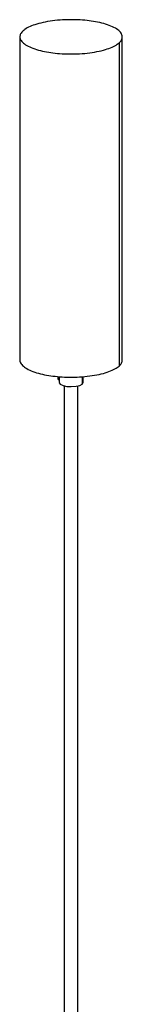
# Paper-space layout '_Dimétrica' of a CAD drawing. Header units: millimetres. Extents: x 2243 to 3341, y 1862 to 3292.
# Tile 7 of 7: x 3277 to 3337, y 2577 to 3151. Entities that reach past the tile are written whole.
import ezdxf

# ---------------------------------------------------------------- set-up
doc = ezdxf.new("R2010")
doc.units = ezdxf.units.MM

psp = doc.layouts.new('_Dimétrica')

# ---------------------------------------------------------------- linework, layer by layer
at = {"color": 7, "linetype": 'Continuous', "lineweight": 25}
for p, q in [((3277.37, 3141.48), (3277.37, 2952.91)), ((3335.43, 3137.94), (3335.43, 2949.38)), ((3337.37, 2952.91), (3337.37, 3141.48)), ((3299.54, 2942.1), (3299.89, 2941.58)), ((3300.37, 2941.53), (3300.36, 2941.52)), ((3300.37, 2943.23), (3300.37, 2939.72)), ((3313.92, 2943.16), (3313.92, 2938.89)), ((3314.37, 2939.72), (3314.37, 2943.21)), ((3303.34, 2937.85), (3303.34, 1980.81)), ((3311.09, 2937.79), (3311.09, 1980.79)), ((3311.34, 1980.85), (3311.34, 2937.85)), ((3313.92, 2938.89), (3314.35, 2939.72))]:
    psp.add_line(p, q, dxfattribs=at)
at = {"color": 7, "linetype": 'Continuous', "lineweight": 25, "flags": 128}
psp.add_lwpolyline([(3300.39, 2939.71), (3300.37, 2939.68), (3300.99, 2938.76), (3302.66, 2937.99), (3304.9, 2937.53), (3307.48, 2937.38), (3310.25, 2937.59), (3312.55, 2938.14), (3313.92, 2938.89), (3313.92, 2938.89)], dxfattribs=at)
at = {"color": 7, "linetype": 'Continuous', "lineweight": 25}
for points, knots in [([(3335.43, 3137.94), (3336.06, 3138.49), (3336.56, 3139.08), (3337.23, 3140.32), (3337.4, 3140.97), (3337.34, 3142.29), (3337.11, 3142.97), (3336.22, 3144.3), (3335.57, 3144.96), (3333.86, 3146.22), (3332.81, 3146.82), (3330.4, 3147.92), (3329.03, 3148.43), (3326.1, 3149.32), (3324.52, 3149.71), (3321.29, 3150.36), (3319.63, 3150.62), (3316.33, 3151.04), (3314.55, 3151.21), (3310.84, 3151.43), (3308.89, 3151.49), (3304.92, 3151.46), (3302.89, 3151.39), (3298.89, 3151.09), (3296.92, 3150.87), (3293.14, 3150.31), (3291.34, 3149.96), (3288.03, 3149.15), (3286.52, 3148.7), (3283.85, 3147.72), (3282.69, 3147.19), (3280.73, 3146.12), (3279.93, 3145.56), (3279.31, 3145.01)], [0, 0, 0, 0, 0.0625, 0.0625, 0.125, 0.125, 0.1875, 0.1875, 0.25, 0.25, 0.3125, 0.3125, 0.375, 0.375, 0.4375, 0.4375, 0.5, 0.5, 0.5625, 0.5625, 0.625, 0.625, 0.6875, 0.6875, 0.75, 0.75, 0.8125, 0.8125, 0.875, 0.875, 0.9375, 0.9375, 1, 1, 1, 1]), ([(3279.31, 3145.01), (3278.68, 3144.46), (3278.18, 3143.87), (3277.51, 3142.63), (3277.35, 3141.98), (3277.41, 3140.66), (3277.64, 3139.98), (3278.52, 3138.65), (3279.18, 3137.99), (3280.88, 3136.73), (3281.93, 3136.13), (3284.35, 3135.03), (3285.71, 3134.53), (3288.65, 3133.63), (3290.22, 3133.25), (3293.45, 3132.6), (3295.11, 3132.33), (3298.42, 3131.91), (3300.19, 3131.75), (3303.91, 3131.52), (3305.85, 3131.47), (3309.83, 3131.49), (3311.85, 3131.56), (3315.85, 3131.86), (3317.83, 3132.08), (3321.6, 3132.65), (3323.4, 3133), (3326.71, 3133.8), (3328.22, 3134.26), (3330.9, 3135.24), (3332.06, 3135.76), (3334.01, 3136.84), (3334.81, 3137.39), (3335.43, 3137.94)], [0, 0, 0, 0, 0.0625, 0.0625, 0.125, 0.125, 0.1875, 0.1875, 0.25, 0.25, 0.3125, 0.3125, 0.375, 0.375, 0.4375, 0.4375, 0.5, 0.5, 0.5625, 0.5625, 0.625, 0.625, 0.6875, 0.6875, 0.75, 0.75, 0.8125, 0.8125, 0.875, 0.875, 0.9375, 0.9375, 1, 1, 1, 1]), ([(3277.41, 2952.91), (3277.4, 2952.86), (3277.21, 2952.14), (3277.97, 2950.72), (3279.81, 2948.77), (3282.95, 2946.99), (3286.99, 2945.49), (3291.65, 2944.33), (3296.71, 2943.51), (3302.13, 2943.01), (3307.92, 2942.85), (3313.94, 2943.09), (3319.8, 2943.74), (3325.15, 2944.77), (3329.64, 2946.12), (3333.18, 2947.67), (3334.7, 2948.82), (3335.43, 2949.38)], [0, 0, 0, 0, 0.005595, 0.078271, 0.15249, 0.226709, 0.299386, 0.369161, 0.434994, 0.500826, 0.570601, 0.643278, 0.717497, 0.791716, 0.864392, 0.934168, 1, 1, 1, 1]), ([(3335.43, 2949.38), (3336.01, 2949.96), (3337.14, 2951.11), (3337.27, 2952.32), (3337.33, 2952.92)], [0, 0, 0, 0, 0.506352, 1, 1, 1, 1]), ([(3299.69, 2943.29), (3299.67, 2943.12), (3299.64, 2942.7), (3299.69, 2942.09), (3299.85, 2941.59), (3300.09, 2941.36), (3300.27, 2941.47), (3300.36, 2941.52)], [0, 0, 0, 0, 0.1412384, 0.3474343, 0.5706192, 0.7938041, 1, 1, 1, 1])]:
    psp.add_open_spline(points, degree=3, knots=knots, dxfattribs=at)

doc.saveas('drawing.dxf')
